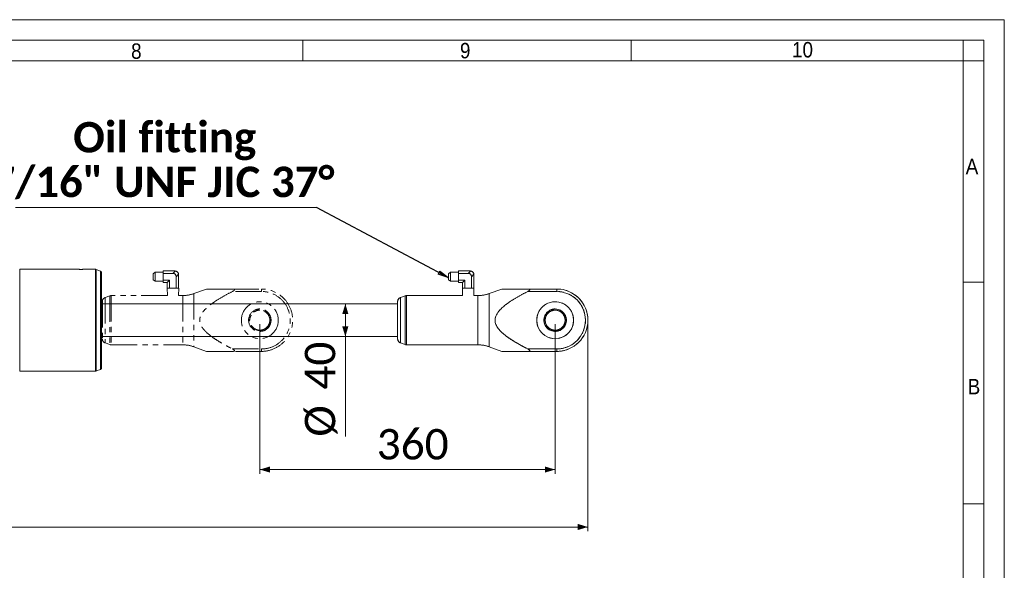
# Model space of a CAD drawing. Header units: millimetres. Extents: x 50 to 4155, y 50 to 2920.
# Tile 8 of 8: x 2955 to 4155, y 2249 to 2920. Entities that reach past the tile are written whole.
import ezdxf

# ---------------------------------------------------------------- set-up
doc = ezdxf.new("R2010")
doc.units = ezdxf.units.MM
doc.header["$LTSCALE"] = 5
doc.linetypes.add('SLD-Combinazione-di-due-tratteggi', pattern=[12.7, 6.35, -1.27, 1.27, -1.27, 1.27, -1.27])
doc.linetypes.add('SLD-Solido', pattern=[0])
doc.styles.add('SLDTEXTSTYLE0', font='GOTHIC.TTF', dxfattribs={"width": 0.913})
doc.styles.add('SLDTEXTSTYLE3', font='CALIBRI.TTF')
doc.styles.add('SLDTEXTSTYLE4', font='CALIBRIB.TTF')
doc.styles.get("Standard").update_dxf_attribs({"font": 'CALIBRIB.TTF'})
doc.dimstyles.new('SLDDIMSTYLE0', dxfattribs={"dimtxt": 37.041667, "dimasz": 12.5, "dimexe": 0, "dimexo": 0.0625, "dimgap": 9.260417, "dimtad": 1, "dimrnd": 1e-09, "dimzin": 12, "dimdsep": 46, "dimtxsty": 'SLDTEXTSTYLE4', "dimsah": 1, "dimcen": 0.09, "dimadec": 0, "dimazin": 3, "dimtfac": 1, "dimtofl": 0, "dimtmove": 0, "dimatfit": 3, "dimfxl": 0, "dimfrac": 2, "dimtolj": 1, "dimtzin": 12, "dimarcsym": 0})
doc.dimstyles.new('SLDDIMSTYLE3', dxfattribs={"dimtxt": 0.18, "dimasz": 12.5, "dimexe": 0, "dimexo": 0.0625, "dimgap": 0, "dimtad": 0, "dimtih": 1, "dimtoh": 1, "dimdec": 0, "dimrnd": 1e-09, "dimzin": 0, "dimdsep": 46, "dimtxsty": 'Standard', "dimblk1": 'CLOSED', "dimblk2": 'CLOSED', "dimsah": 1, "dimcen": 0.09, "dimadec": 0, "dimazin": 0, "dimtfac": 12.5, "dimtdec": 0, "dimtofl": 0, "dimtmove": 0, "dimatfit": 3, "dimldrblk": 'CLOSED', "dimfxl": 0, "dimfrac": 2, "dimtolj": 1, "dimtzin": 0, "dimarcsym": 0})

# ---------------------------------------------------------------- blocks, each defined once
blk = doc.blocks.new('_D_11')
at = {"color": 7, "linetype": 'SLD-Solido', "lineweight": 0}
for p, q in [((3247.4, 2548.8), (3247.4, 2366.8)), ((3607.4, 2548.8), (3607.4, 2366.8)), ((3247.4, 2371.8), (3607.4, 2371.8))]:
    blk.add_line(p, q, dxfattribs=at)
for points in [[(3247.4, 2371.8), (3259.9, 2368.1), (3259.9, 2375.6)], [(3607.4, 2371.8), (3594.9, 2375.6), (3594.9, 2368.1)]]:
    blk.add_solid(points, dxfattribs=at)
at = {"color": 7, "linetype": 'SLD-Solido', "lineweight": 0, "insert": (3389.9, 2421.2), "char_height": 37.04, "attachment_point": 1, "style": 'SLDTEXTSTYLE3'}
blk.add_mtext('360', dxfattribs=at)
blk = doc.blocks.new('_D_12')
at = {"color": 7, "linetype": 'SLD-Solido', "lineweight": 0}
for p, q in [((3351.7, 2573.8), (3351.7, 2533.8)), ((3351.7, 2533.8), (3351.7, 2411.9))]:
    blk.add_line(p, q, dxfattribs=at)
for points in [[(3351.7, 2573.8), (3347.9, 2561.3), (3355.4, 2561.3)], [(3351.7, 2533.8), (3355.4, 2546.3), (3347.9, 2546.3)]]:
    blk.add_solid(points, dxfattribs=at)
at = {"color": 7, "linetype": 'SLD-Solido', "lineweight": 0, "char_height": 37.04, "attachment_point": 1, "rotation": 90, "style": 'SLDTEXTSTYLE3'}
for s, insert in [('40', (3302.3, 2469.2)), ('%%c', (3302.3, 2411.9))]:
    blk.add_mtext(s, dxfattribs=dict(at, insert=insert))
blk = doc.blocks.new('_D_13')
at = {"color": 7, "linetype": 'SLD-Solido', "lineweight": 0}
for p, q in [((207.4, 2548.8), (207.4, 2296.8)), ((3647.4, 2548.8), (3647.4, 2296.8)), ((3647.4, 2301.8), (207.4, 2301.8))]:
    blk.add_line(p, q, dxfattribs=at)
for points in [[(207.4, 2301.8), (219.9, 2298.1), (219.9, 2305.6)], [(3647.4, 2301.8), (3634.9, 2305.6), (3634.9, 2298.1)]]:
    blk.add_solid(points, dxfattribs=at)
at = {"color": 7, "linetype": 'SLD-Solido', "lineweight": 0, "insert": (1877.4, 2351.2), "char_height": 37.04, "attachment_point": 1, "style": 'SLDTEXTSTYLE3'}
blk.add_mtext('3440', dxfattribs=at)
blk = doc.blocks.new('SW_NOTE_4')
at = {"color": 0, "linetype": 'SLD-Solido', "lineweight": 0}
blk.add_line((-367.1, 0), (0, 0), dxfattribs=at)
at = {"color": 0, "linetype": 'Continuous', "lineweight": 0, "char_height": 37.042, "attachment_point": 2, "style": 'SLDTEXTSTYLE4'}
for s, insert in [('Oil fitting', (-185.2, 104.2)), ('7/16" UNF JIC 37°', (-187.3, 49.8))]:
    blk.add_mtext(s, dxfattribs=dict(at, insert=insert))
blk = doc.blocks.new('_CLOSED')
at = {"color": 0, "linetype": 'ByBlock', "lineweight": -2}
for p, q in [((-1, 0.166667), (0, 0)), ((-1, 0.166667), (-1, -0.166667)), ((0, 0), (-1, -0.166667)), ((0, 0), (-1, 0))]:
    blk.add_line(p, q, dxfattribs=at)

msp = doc.modelspace()

# ---------------------------------------------------------------- linework, layer by layer
at = {"color": 7, "linetype": 'SLD-Solido', "lineweight": 0}
for p, q in [((4155, 2920), (50, 2920)), ((4155, 50), (4155, 2920)), ((4130, 2895), (75, 2895)), ((3300, 2895), (3300, 2870)), ((3700, 2895), (3700, 2870)), ((4105, 2870), (4105, 2895)), ((4130, 75), (4130, 2895)), ((4130, 2870), (4105, 2870)), ((4130, 2600), (4105, 2600)), ((4130, 2330), (4105, 2330))]:
    msp.add_line(p, q, dxfattribs=at)
at = {"color": 7, "linetype": 'SLD-Solido', "lineweight": 15}
for p, q in [((4105, 2870), (100, 2870)), ((4105, 100), (4105, 2870)), ((3027.372, 2615.808), (2954.696, 2615.808)), ((2954.696, 2615.808), (2954.696, 2553.808)), ((3047.094, 2615.808), (3031.547, 2615.808)), ((3047.094, 2491.808), (3047.094, 2615.808)), ((3053.131, 2613.74), (3047.778, 2615.688)), ((3047.778, 2615.688), (3047.778, 2553.808)), ((3053.131, 2553.808), (3053.131, 2613.74)), ((3054.447, 2611.86), (3054.447, 2553.808)), ((3480.027, 2612.365), (3477.447, 2610.42)), ((3477.447, 2603.197), (3477.447, 2610.42)), ((3489.447, 2612.365), (3480.027, 2612.365)), ((3480.027, 2612.365), (3480.027, 2601.252)), ((3489.447, 2610.85), (3489.447, 2613.808)), ((3503.78, 2613.808), (3489.447, 2613.808)), ((3501.447, 2610.85), (3489.447, 2610.85)), ((3489.447, 2610.85), (3489.447, 2602.767)), ((3501.447, 2610.85), (3504.368, 2613.771)), ((3508.41, 2609.73), (3505.488, 2606.808)), ((3505.488, 2606.808), (3505.488, 2592.808)), ((3508.447, 2609.142), (3508.447, 2592.808)), ((3477.447, 2603.197), (3480.027, 2601.252)), ((3480.027, 2601.252), (3489.447, 2601.252)), ((3497.405, 2602.767), (3489.447, 2602.767)), ((3489.447, 2599.808), (3489.447, 2602.767)), ((3494.447, 2599.808), (3489.447, 2599.808)), ((3494.378, 2592.808), (3494.692, 2583.808)), ((3494.378, 2592.808), (3494.447, 2592.808)), ((3494.447, 2599.808), (3497.405, 2602.767)), ((3494.447, 2599.808), (3494.447, 2592.808)), ((3494.892, 2592.808), (3494.447, 2592.808)), ((3494.892, 2592.808), (3495.877, 2592.808)), ((3497.405, 2592.808), (3495.877, 2592.808)), ((3497.405, 2602.767), (3497.405, 2592.808)), ((3497.405, 2592.808), (3500.462, 2592.808)), ((3500.462, 2592.808), (3502.431, 2592.808)), ((3502.431, 2592.808), (3505.488, 2592.808)), ((3507.017, 2592.808), (3505.488, 2592.808)), ((3507.017, 2592.808), (3508.001, 2592.808)), ((3508.447, 2592.808), (3508.001, 2592.808)), ((3508.201, 2583.808), (3508.516, 2592.808)), ((3508.447, 2592.808), (3508.516, 2592.808)), ((3424.618, 2583.507), (3418.737, 2581.366)), ((3418.737, 2581.366), (3418.737, 2526.251)), ((3424.618, 2583.507), (3424.618, 2524.11)), ((3494.692, 2583.808), (3426.328, 2583.808)), ((3426.328, 2583.808), (3426.328, 2523.808)), ((3513.394, 2583.808), (3508.201, 2583.808)), ((3513.394, 2583.808), (3513.394, 2523.808)), ((3542.427, 2591.808), (3527.075, 2586.221)), ((3527.075, 2586.221), (3527.075, 2521.396)), ((3609.447, 2588.808), (3574.016, 2588.808)), ((3574.514, 2591.808), (3609.447, 2591.808)), ((3609.447, 2588.808), (3609.447, 2591.808)), ((3415.447, 2573.808), (3054.447, 2573.808)), ((3415.447, 2576.668), (3415.447, 2530.949)), ((3603.172, 2565.555), (3602.759, 2566.687)), ((3604.393, 2567.169), (3604.809, 2566.027)), ((2954.696, 2553.808), (2954.696, 2491.808)), ((3047.778, 2553.808), (3047.778, 2491.929)), ((3053.131, 2493.877), (3053.131, 2553.808)), ((3054.447, 2553.808), (3054.447, 2495.757)), ((3054.447, 2533.808), (3415.447, 2533.808)), ((3612.134, 2540.93), (3611.722, 2542.062)), ((3418.737, 2526.251), (3424.618, 2524.11)), ((3426.328, 2523.808), (3513.394, 2523.808)), ((3527.075, 2521.396), (3542.427, 2515.808)), ((3574.016, 2518.808), (3609.447, 2518.808)), ((3609.447, 2515.808), (3574.514, 2515.808)), ((3609.447, 2518.808), (3609.447, 2515.808)), ((2954.696, 2491.808), (3047.094, 2491.808)), ((3047.778, 2491.929), (3053.131, 2493.877))]:
    msp.add_line(p, q, dxfattribs=at)
at = {"color": 7, "linetype": 'SLD-Combinazione-di-due-tratteggi', "lineweight": 0}
for p, q in [((2954.696, 2615.808), (3027.347, 2615.808)), ((2954.696, 2615.808), (2954.696, 2491.808)), ((3027.372, 2615.808), (2954.696, 2615.808)), ((2954.696, 2615.808), (2954.696, 2553.808)), ((3031.547, 2615.808), (3047.094, 2615.808)), ((3047.094, 2615.808), (3031.547, 2615.808)), ((3047.094, 2491.808), (3047.094, 2615.808)), ((3047.094, 2491.808), (3047.094, 2615.808)), ((3053.131, 2613.74), (3047.778, 2615.688)), ((3047.778, 2615.688), (3047.778, 2491.929)), ((3053.131, 2613.74), (3047.778, 2615.688)), ((3047.778, 2615.688), (3047.778, 2553.808)), ((3053.131, 2493.877), (3053.131, 2613.74)), ((3053.131, 2553.808), (3053.131, 2613.74)), ((3054.447, 2611.86), (3054.447, 2495.757)), ((3054.447, 2611.86), (3054.447, 2553.808)), ((3120.027, 2612.365), (3117.447, 2610.42)), ((3117.447, 2603.197), (3117.447, 2610.42)), ((3129.447, 2612.365), (3120.027, 2612.365)), ((3120.027, 2612.365), (3120.027, 2601.252)), ((3129.447, 2610.85), (3129.447, 2613.808)), ((3143.78, 2613.808), (3129.447, 2613.808)), ((3141.447, 2610.85), (3129.447, 2610.85)), ((3129.447, 2610.85), (3129.447, 2602.767)), ((3141.447, 2610.85), (3144.368, 2613.771)), ((3148.41, 2609.73), (3145.488, 2606.808)), ((3145.488, 2606.808), (3145.488, 2592.808)), ((3148.447, 2609.142), (3148.447, 2592.808)), ((3480.027, 2612.365), (3477.447, 2610.42)), ((3477.447, 2603.197), (3477.447, 2610.42)), ((3480.027, 2612.365), (3480.027, 2601.252)), ((3480.027, 2612.365), (3489.447, 2612.365)), ((3489.447, 2610.85), (3489.447, 2613.808)), ((3503.78, 2613.808), (3489.447, 2613.808)), ((3489.447, 2610.85), (3489.447, 2602.767)), ((3501.447, 2610.85), (3489.447, 2610.85)), ((3501.447, 2610.85), (3504.368, 2613.771)), ((3508.41, 2609.73), (3505.488, 2606.808)), ((3505.488, 2606.808), (3505.488, 2592.808)), ((3508.447, 2609.142), (3508.447, 2592.808)), ((3117.447, 2603.197), (3120.027, 2601.252)), ((3120.027, 2601.252), (3129.447, 2601.252)), ((3137.405, 2602.767), (3129.447, 2602.767)), ((3129.447, 2599.808), (3129.447, 2602.767)), ((3134.447, 2599.808), (3129.447, 2599.808)), ((3134.378, 2592.808), (3134.692, 2583.808)), ((3134.378, 2592.808), (3134.447, 2592.808)), ((3134.447, 2599.808), (3137.405, 2602.767)), ((3134.447, 2599.808), (3134.447, 2592.808)), ((3134.892, 2592.808), (3134.447, 2592.808)), ((3134.892, 2592.808), (3135.877, 2592.808)), ((3137.405, 2592.808), (3135.877, 2592.808)), ((3137.405, 2602.767), (3137.405, 2592.808)), ((3137.405, 2592.808), (3140.462, 2592.808)), ((3140.462, 2592.808), (3142.431, 2592.808)), ((3142.431, 2592.808), (3145.488, 2592.808)), ((3147.017, 2592.808), (3145.488, 2592.808)), ((3147.017, 2592.808), (3148.001, 2592.808)), ((3148.447, 2592.808), (3148.001, 2592.808)), ((3148.201, 2583.808), (3148.516, 2592.808)), ((3148.447, 2592.808), (3148.516, 2592.808)), ((3477.447, 2603.197), (3480.027, 2601.252)), ((3489.447, 2601.252), (3480.027, 2601.252)), ((3497.405, 2602.767), (3489.447, 2602.767)), ((3489.447, 2599.808), (3489.447, 2602.767)), ((3494.447, 2599.808), (3489.447, 2599.808)), ((3494.378, 2592.808), (3494.692, 2583.808)), ((3494.378, 2592.808), (3494.447, 2592.808)), ((3494.447, 2599.808), (3497.405, 2602.767)), ((3494.447, 2599.808), (3494.447, 2592.808)), ((3494.892, 2592.808), (3494.447, 2592.808)), ((3494.892, 2592.808), (3495.877, 2592.808)), ((3497.405, 2592.808), (3495.877, 2592.808)), ((3497.405, 2602.767), (3497.405, 2592.808)), ((3497.405, 2592.808), (3500.462, 2592.808)), ((3500.462, 2592.808), (3502.431, 2592.808)), ((3502.431, 2592.808), (3505.488, 2592.808)), ((3507.017, 2592.808), (3505.488, 2592.808)), ((3507.017, 2592.808), (3508.001, 2592.808)), ((3508.447, 2592.808), (3508.001, 2592.808)), ((3508.201, 2583.808), (3508.516, 2592.808)), ((3508.447, 2592.808), (3508.516, 2592.808)), ((3064.618, 2583.507), (3058.737, 2581.366)), ((3058.737, 2581.366), (3058.737, 2526.251)), ((3064.618, 2583.507), (3064.618, 2524.11)), ((3134.692, 2583.808), (3066.328, 2583.808)), ((3066.328, 2583.808), (3066.328, 2523.808)), ((3153.394, 2583.808), (3148.201, 2583.808)), ((3153.394, 2583.808), (3153.394, 2523.808)), ((3182.427, 2591.808), (3167.075, 2586.221)), ((3167.075, 2586.221), (3167.075, 2521.396)), ((3249.447, 2588.808), (3214.016, 2588.808)), ((3214.514, 2591.808), (3249.447, 2591.808)), ((3249.447, 2588.808), (3249.447, 2591.808)), ((3418.737, 2581.366), (3424.618, 2583.507)), ((3418.737, 2581.366), (3418.737, 2526.251)), ((3424.618, 2583.507), (3424.618, 2524.11)), ((3426.328, 2583.808), (3494.692, 2583.808)), ((3426.328, 2583.808), (3426.328, 2523.808)), ((3508.201, 2583.808), (3513.394, 2583.808)), ((3513.394, 2583.808), (3513.394, 2523.808)), ((3527.075, 2586.221), (3542.427, 2591.808)), ((3527.075, 2586.221), (3527.075, 2521.396)), ((3609.447, 2588.808), (3574.016, 2588.808)), ((3574.514, 2591.808), (3609.447, 2591.808)), ((3609.447, 2588.808), (3609.447, 2591.808)), ((3415.447, 2573.808), (3054.447, 2573.808)), ((3055.447, 2573.808), (3054.447, 2573.808)), ((3055.447, 2576.668), (3055.447, 2530.949)), ((3415.447, 2576.668), (3415.447, 2530.949)), ((3243.172, 2565.555), (3242.759, 2566.687)), ((3244.393, 2567.169), (3244.809, 2566.027)), ((3603.172, 2565.555), (3602.759, 2566.687)), ((3604.393, 2567.169), (3604.809, 2566.027)), ((2954.696, 2553.808), (2954.696, 2491.808)), ((3047.778, 2553.808), (3047.778, 2491.929)), ((3053.131, 2493.877), (3053.131, 2553.808)), ((3054.447, 2553.808), (3054.447, 2495.757)), ((3054.447, 2533.808), (3415.447, 2533.808)), ((3054.447, 2533.808), (3055.447, 2533.808)), ((3252.134, 2540.93), (3251.722, 2542.062)), ((3612.134, 2540.93), (3611.722, 2542.062)), ((3058.737, 2526.251), (3064.618, 2524.11)), ((3066.328, 2523.808), (3153.394, 2523.808)), ((3167.075, 2521.396), (3182.427, 2515.808)), ((3418.737, 2526.251), (3424.618, 2524.11)), ((3426.328, 2523.808), (3513.394, 2523.808)), ((3527.075, 2521.396), (3542.427, 2515.808)), ((3214.016, 2518.808), (3249.447, 2518.808)), ((3249.447, 2515.808), (3214.514, 2515.808)), ((3249.447, 2518.808), (3249.447, 2515.808)), ((3574.016, 2518.808), (3609.447, 2518.808)), ((3609.447, 2515.808), (3574.514, 2515.808)), ((3609.447, 2518.808), (3609.447, 2515.808)), ((2954.696, 2491.808), (3047.094, 2491.808)), ((2954.696, 2491.808), (3047.094, 2491.808)), ((3047.778, 2491.929), (3053.131, 2493.877)), ((3047.778, 2491.929), (3053.131, 2493.877))]:
    msp.add_line(p, q, dxfattribs=at)
for centre, radius in [((3247.447, 2553.808), 22.5), ((3607.447, 2553.808), 22.5), ((3247.447, 2553.808), 12.5), ((3247.447, 2553.808), 12.136), ((3607.447, 2553.808), 12.5), ((3607.447, 2553.808), 12.136)]:
    msp.add_circle(centre, radius, dxfattribs=at)
at = {"color": 7, "linetype": 'SLD-Solido', "lineweight": 15}
for radius in [22.5, 12.5, 12.136]:
    msp.add_circle((3607.447, 2553.808), radius, dxfattribs=at)
for centre, radius, start, end in [((3029.447, 2677.774), 62.002, 268.082705, 271.940919), ((3047.094, 2613.808), 2, 70, 90), ((3052.447, 2611.86), 2, 0, 70), ((3503.78, 2609.142), 4.667, 82.761244, 90), ((3503.78, 2609.142), 4.667, 7.238756, 82.761244), ((3503.78, 2609.142), 4.667, 360, 7.238756), ((3420.447, 2576.668), 5, 110, 180), ((3426.328, 2578.808), 5, 90, 110), ((3513.394, 2623.808), 40, 270, 290), ((3609.447, 2553.808), 38, 270, 90), ((3609.447, 2553.808), 35, 270, 90), ((3607.447, 2553.808), 13.705, 110, 290), ((3607.447, 2553.808), 13.705, 102.874546, 110), ((3607.447, 2553.808), 13.705, 290, 102.874546), ((3420.447, 2530.949), 5, 180, 250), ((3426.328, 2528.808), 5, 250, 270), ((3513.394, 2483.808), 40, 70, 90), ((3047.094, 2493.808), 2, 270, 290), ((3052.447, 2495.757), 2, 290, 0)]:
    msp.add_arc(centre, radius, start, end, dxfattribs=at)
at = {"color": 7, "linetype": 'SLD-Combinazione-di-due-tratteggi', "lineweight": 0}
for centre, radius, start, end in [((3029.447, 2677.774), 62.002, 268.082705, 271.940919), ((3047.094, 2613.808), 2, 70, 90), ((3047.094, 2613.808), 2, 70, 90), ((3052.447, 2611.86), 2, 0, 70), ((3052.447, 2611.86), 2, 0, 70), ((3143.78, 2609.142), 4.667, 82.761244, 90), ((3143.78, 2609.142), 4.667, 7.238756, 82.761244), ((3143.78, 2609.142), 4.667, 360, 7.238756), ((3503.78, 2609.142), 4.667, 82.761244, 90), ((3503.78, 2609.142), 4.667, 7.238756, 82.761244), ((3503.78, 2609.142), 4.667, 360, 7.238756), ((3060.447, 2576.668), 5, 110, 180), ((3066.328, 2578.808), 5, 90, 110), ((3153.394, 2623.808), 40, 270, 290), ((3249.447, 2553.808), 38, 270, 90), ((3249.447, 2553.808), 35, 270, 90), ((3420.447, 2576.668), 5, 110, 180), ((3426.328, 2578.808), 5, 90, 110), ((3513.394, 2623.808), 40, 270, 290), ((3609.447, 2553.808), 38, 270, 90), ((3609.447, 2553.808), 35, 270, 90), ((3247.447, 2553.808), 13.705, 110, 290), ((3247.447, 2553.808), 13.705, 102.874546, 110), ((3247.447, 2553.808), 13.705, 290, 102.874546), ((3607.447, 2553.808), 13.705, 110, 290), ((3607.447, 2553.808), 13.705, 102.874546, 110), ((3607.447, 2553.808), 13.705, 290, 102.874546), ((3060.447, 2530.949), 5, 180, 250), ((3066.328, 2528.808), 5, 250, 270), ((3153.394, 2483.808), 40, 70, 90), ((3420.447, 2530.949), 5, 180, 250), ((3426.328, 2528.808), 5, 250, 270), ((3513.394, 2483.808), 40, 70, 90), ((3047.094, 2493.808), 2, 270, 290), ((3047.094, 2493.808), 2, 270, 290), ((3052.447, 2495.757), 2, 290, 0), ((3052.447, 2495.757), 2, 290, 0)]:
    msp.add_arc(centre, radius, start, end, dxfattribs=at)
for centre in [(3140.1, 2605.461), (3500.1, 2605.461)]:
    msp.add_ellipse(centre, major_axis=(-4.26, -4.26), ratio=0.77459667, start_param=2.48253462, end_param=3.80065069, dxfattribs=at)
at = {"color": 7, "linetype": 'SLD-Solido', "lineweight": 15}
msp.add_ellipse((3500.1, 2605.461), major_axis=(-4.26, -4.26), ratio=0.77459667, start_param=2.48253462, end_param=3.80065069, dxfattribs=at)
at = {"color": 7, "linetype": 'SLD-Combinazione-di-due-tratteggi', "lineweight": 0}
for points, knots in [([(3027.347, 2615.808), (3027.358, 2615.808), (3027.385, 2615.807), (3027.646, 2615.799), (3028.126, 2615.786), (3028.758, 2615.775), (3029.468, 2615.771), (3030.175, 2615.776), (3030.8, 2615.787), (3031.27, 2615.799), (3031.513, 2615.807), (3031.537, 2615.808), (3031.547, 2615.808)], [0, 0, 0, 0, 0.073819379, 0.181101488, 0.288425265, 0.395792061, 0.503136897, 0.610427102, 0.71771652, 0.825060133, 0.932427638, 1, 1, 1, 1]), ([(3214.016, 2588.808), (3210.238, 2586.829), (3202.684, 2582.87), (3193.732, 2577.355), (3187.023, 2572.611), (3182.458, 2568.835), (3178.966, 2565.157), (3176.528, 2561.748), (3175.184, 2559.091), (3174.432, 2556.601), (3174.129, 2554.383), (3174.233, 2552.146), (3174.737, 2549.804), (3175.696, 2547.43), (3177.34, 2544.615), (3179.718, 2541.627), (3184.009, 2537.409), (3190.056, 2532.634), (3197.939, 2527.585), (3205.968, 2523.033), (3211.374, 2520.195), (3214.016, 2518.808)], [0, 0, 0, 0, 0.116295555, 0.23250982, 0.286379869, 0.340269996, 0.393858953, 0.42411673, 0.454298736, 0.474559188, 0.494799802, 0.515041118, 0.535295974, 0.559870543, 0.584488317, 0.623991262, 0.663573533, 0.748379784, 0.833513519, 0.918642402, 1, 1, 1, 1]), ([(3182.483, 2591.808), (3182.468, 2591.808), (3182.418, 2591.808), (3182.81, 2591.808), (3183.727, 2591.808), (3185.374, 2591.808), (3187.874, 2591.808), (3190.984, 2591.808), (3195.978, 2591.808), (3202.906, 2591.808), (3209.681, 2591.808), (3213.601, 2591.808), (3214.514, 2591.808)], [0, 0, 0, 0, 0.02113747, 0.0737202, 0.12778287, 0.20802728, 0.29038426, 0.39131629, 0.49319724, 0.71228245, 0.93293558, 1, 1, 1, 1]), ([(3214.016, 2588.808), (3214.525, 2589.087), (3215.242, 2589.479), (3216.041, 2590.12), (3216.416, 2590.543), (3216.571, 2590.913), (3216.559, 2591.176), (3216.399, 2591.423), (3215.963, 2591.673), (3215.286, 2591.792), (3214.734, 2591.804), (3214.514, 2591.808)], [0, 0, 0, 0, 0.252896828, 0.355791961, 0.459623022, 0.51730041, 0.575272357, 0.629053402, 0.71874704, 0.888274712, 1, 1, 1, 1]), ([(3574.016, 2588.808), (3570.238, 2586.829), (3562.684, 2582.87), (3553.732, 2577.355), (3547.023, 2572.611), (3542.458, 2568.835), (3538.966, 2565.157), (3536.528, 2561.748), (3535.184, 2559.091), (3534.432, 2556.601), (3534.129, 2554.383), (3534.233, 2552.146), (3534.737, 2549.804), (3535.696, 2547.43), (3537.34, 2544.615), (3539.718, 2541.627), (3544.009, 2537.409), (3550.056, 2532.634), (3557.939, 2527.585), (3565.968, 2523.033), (3571.374, 2520.195), (3574.016, 2518.808)], [0, 0, 0, 0, 0.11629545, 0.23250985, 0.28637971, 0.34027005, 0.39385892, 0.42411674, 0.45429875, 0.47455917, 0.49479981, 0.51504114, 0.53529596, 0.55987051, 0.58448832, 0.62399131, 0.66357363, 0.74837984, 0.83351362, 0.91864254, 1, 1, 1, 1]), ([(3542.427, 2591.808), (3542.434, 2591.808), (3542.459, 2591.808), (3542.795, 2591.808), (3543.734, 2591.808), (3545.372, 2591.808), (3547.875, 2591.808), (3550.984, 2591.808), (3555.978, 2591.808), (3562.906, 2591.808), (3569.681, 2591.808), (3573.601, 2591.808), (3574.514, 2591.808)], [0, 0, 0, 0, 0.02119469, 0.07377439, 0.12783402, 0.20807377, 0.29042586, 0.39135202, 0.49322717, 0.71229932, 0.93293996, 1, 1, 1, 1]), ([(3574.016, 2588.808), (3574.525, 2589.087), (3575.242, 2589.479), (3576.041, 2590.12), (3576.416, 2590.543), (3576.571, 2590.913), (3576.559, 2591.176), (3576.399, 2591.423), (3575.963, 2591.673), (3575.286, 2591.792), (3574.734, 2591.804), (3574.514, 2591.808)], [0, 0, 0, 0, 0.25289771, 0.35579161, 0.45962262, 0.5173002, 0.57527199, 0.629054, 0.71874636, 0.88827494, 1, 1, 1, 1]), ([(3214.514, 2515.808), (3213.601, 2515.808), (3209.699, 2515.808), (3202.924, 2515.808), (3196.005, 2515.808), (3190.994, 2515.808), (3187.903, 2515.808), (3185.391, 2515.808), (3183.748, 2515.808), (3182.815, 2515.808), (3182.42, 2515.808), (3182.467, 2515.808), (3182.48, 2515.808)], [0, 0, 0, 0, 0.06706429, 0.28639116, 0.50680115, 0.60783833, 0.70961333, 0.79007757, 0.87221194, 0.92485984, 0.9788563, 1, 1, 1, 1]), ([(3214.514, 2515.808), (3214.984, 2515.825), (3215.609, 2515.846), (3216.235, 2516.083), (3216.49, 2516.291), (3216.581, 2516.558), (3216.526, 2516.855), (3216.281, 2517.251), (3215.619, 2517.878), (3214.796, 2518.397), (3214.17, 2518.727), (3214.016, 2518.808)], [0, 0, 0, 0, 0.23796092, 0.31689976, 0.39643573, 0.45219597, 0.50809177, 0.57717446, 0.68920773, 0.92356206, 1, 1, 1, 1]), ([(3574.514, 2515.808), (3573.601, 2515.808), (3569.699, 2515.808), (3562.924, 2515.808), (3556.005, 2515.808), (3550.994, 2515.808), (3547.903, 2515.808), (3545.391, 2515.808), (3543.748, 2515.808), (3542.815, 2515.808), (3542.42, 2515.808), (3542.467, 2515.808), (3542.48, 2515.808)], [0, 0, 0, 0, 0.06706383, 0.28639096, 0.50680082, 0.60783809, 0.70961318, 0.79007744, 0.87221176, 0.92485982, 0.97885629, 1, 1, 1, 1]), ([(3574.514, 2515.808), (3574.984, 2515.825), (3575.609, 2515.846), (3576.235, 2516.083), (3576.49, 2516.291), (3576.581, 2516.558), (3576.526, 2516.855), (3576.281, 2517.251), (3575.619, 2517.878), (3574.796, 2518.397), (3574.17, 2518.727), (3574.016, 2518.808)], [0, 0, 0, 0, 0.2379602, 0.31689953, 0.39643539, 0.45219589, 0.50809162, 0.57717514, 0.68920662, 0.92356182, 1, 1, 1, 1])]:
    msp.add_open_spline(points, degree=3, knots=knots, dxfattribs=at)
at = {"color": 7, "linetype": 'SLD-Solido', "lineweight": 15}
for points, knots in [([(3574.016, 2588.808), (3570.238, 2586.829), (3562.684, 2582.87), (3553.732, 2577.355), (3547.023, 2572.611), (3542.458, 2568.835), (3538.966, 2565.157), (3536.528, 2561.748), (3535.184, 2559.091), (3534.432, 2556.601), (3534.129, 2554.383), (3534.233, 2552.146), (3534.737, 2549.804), (3535.696, 2547.43), (3537.34, 2544.615), (3539.718, 2541.627), (3544.009, 2537.409), (3550.056, 2532.634), (3557.939, 2527.585), (3565.968, 2523.033), (3571.374, 2520.195), (3574.016, 2518.808)], [0, 0, 0, 0, 0.11629545, 0.23250985, 0.28637971, 0.34027005, 0.39385892, 0.42411674, 0.45429875, 0.47455917, 0.49479981, 0.51504114, 0.53529596, 0.55987051, 0.58448832, 0.62399131, 0.66357363, 0.74837984, 0.83351362, 0.91864254, 1, 1, 1, 1]), ([(3542.483, 2591.808), (3542.468, 2591.808), (3542.418, 2591.808), (3542.81, 2591.808), (3543.727, 2591.808), (3545.374, 2591.808), (3547.874, 2591.808), (3550.984, 2591.808), (3555.978, 2591.808), (3562.906, 2591.808), (3569.681, 2591.808), (3573.601, 2591.808), (3574.514, 2591.808)], [0, 0, 0, 0, 0.02113747, 0.07372025, 0.12778304, 0.20802748, 0.29038438, 0.39131644, 0.49319755, 0.7122825, 0.93293604, 1, 1, 1, 1]), ([(3574.016, 2588.808), (3574.525, 2589.087), (3575.242, 2589.479), (3576.041, 2590.12), (3576.416, 2590.543), (3576.571, 2590.913), (3576.559, 2591.176), (3576.399, 2591.423), (3575.963, 2591.673), (3575.286, 2591.792), (3574.734, 2591.804), (3574.514, 2591.808)], [0, 0, 0, 0, 0.25289771, 0.35579161, 0.45962262, 0.5173002, 0.57527199, 0.629054, 0.71874636, 0.88827494, 1, 1, 1, 1]), ([(3574.514, 2515.808), (3573.601, 2515.808), (3569.699, 2515.808), (3562.924, 2515.808), (3556.005, 2515.808), (3550.994, 2515.808), (3547.903, 2515.808), (3545.391, 2515.808), (3543.748, 2515.808), (3542.815, 2515.808), (3542.42, 2515.808), (3542.467, 2515.808), (3542.48, 2515.808)], [0, 0, 0, 0, 0.06706383, 0.28639096, 0.50680082, 0.60783809, 0.70961318, 0.79007744, 0.87221176, 0.92485982, 0.97885629, 1, 1, 1, 1]), ([(3574.514, 2515.808), (3574.984, 2515.825), (3575.609, 2515.846), (3576.235, 2516.083), (3576.49, 2516.291), (3576.581, 2516.558), (3576.526, 2516.855), (3576.281, 2517.251), (3575.619, 2517.878), (3574.796, 2518.397), (3574.17, 2518.727), (3574.016, 2518.808)], [0, 0, 0, 0, 0.2379602, 0.31689953, 0.39643539, 0.45219589, 0.50809162, 0.57717514, 0.68920662, 0.92356182, 1, 1, 1, 1])]:
    msp.add_open_spline(points, degree=3, knots=knots, dxfattribs=at)

# ---------------------------------------------------------------- block references
at = {"color": 7, "linetype": 'Continuous', "lineweight": 0}
msp.add_blockref('SW_NOTE_4', (3316.665, 2691.1), dxfattribs=at)

# ---------------------------------------------------------------- texts
at = {"color": 7, "linetype": 'Continuous', "lineweight": 0, "char_height": 18.81, "attachment_point": 1, "style": 'SLDTEXTSTYLE0'}
for s, insert in [('10', (3896.233, 2892.81)), ('8', (3090.484, 2891.123)), ('9', (3491.401, 2891.747)), ('A', (4107.924, 2750.481)), ('B', (4110.367, 2482.313))]:
    msp.add_mtext(s, dxfattribs=dict(at, insert=insert))

# ---------------------------------------------------------------- dimensions: what is measured, and where the dimension line sits
at = {"color": 7, "linetype": 'SLD-Solido', "lineweight": 0}
dim = msp.add_linear_dim(base=(3351.654, 2533.808), p1=(3441.447, 2573.808), p2=(3441.447, 2533.808), angle=90, text='%%c<>', dimstyle='SLDDIMSTYLE0', dxfattribs=at)
dim.commit()
dim.dimension.update_dxf_attribs({"geometry": '_D_12', "text_midpoint": (3351.654, 2465.558), "dimtype": 160})
for base, p1, p2, picture, middle in [((207.447, 2301.808), (3647.447, 2553.808), (207.447, 2553.808), '_D_13', (1927.447, 2301.808)), ((3607.447, 2371.808), (3247.447, 2553.808), (3607.447, 2553.808), '_D_11', (3427.447, 2371.808))]:
    dim = msp.add_linear_dim(base=base, p1=p1, p2=p2, dimstyle='SLDDIMSTYLE0', dxfattribs=at)
    dim.commit()
    dim.dimension.update_dxf_attribs({"geometry": picture, "text_midpoint": middle, "dimtype": 160})

# ---------------------------------------------------------------- leaders
at = {"color": 7, "linetype": 'Continuous', "lineweight": 0}
msp.add_leader([(3476.839, 2605.994), (3316.665, 2691.1)], dimstyle='SLDDIMSTYLE3', dxfattribs=at)

doc.saveas('drawing.dxf')
